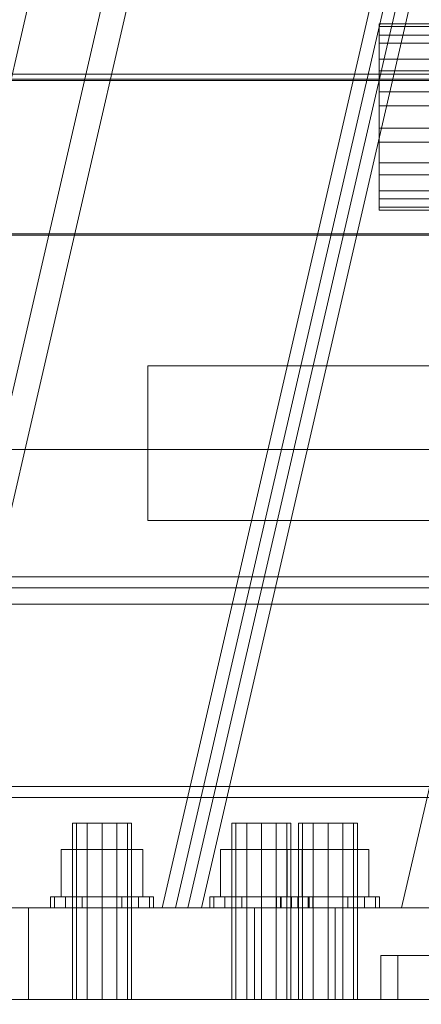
# Model space of a CAD drawing. Header units: millimetres. Extents: x -4738 to 65662, y -68080 to 6847.
# Tile 87 of 256: x -598 to -489, y -36001 to -35734. Entities that reach past the tile are written whole.
import ezdxf

# ---------------------------------------------------------------- set-up
doc = ezdxf.new("R2010")
doc.units = ezdxf.units.MM
for name, color, linetype, lineweight in [('COTAS_O', 1, 'Continuous', 0), ('COTAS_P', 1, 'Continuous', 0), ('frontal_C01', 7, 'Continuous', 0), ('frontal_C02', 7, 'Continuous', 0), ('frontal_C03', 7, 'Continuous', 0), ('frontal_C04', 7, 'Continuous', 0), ('frontal_secador', 7, 'Continuous', 0)]:
    doc.layers.add(name, color=color, linetype=linetype, lineweight=lineweight)
doc.dimstyles.new('R19_100', dxfattribs={"dimtxt": 250, "dimasz": 150, "dimexe": 150, "dimexo": 80, "dimgap": 100, "dimtad": 1, "dimtih": 1, "dimtoh": 1, "dimdsep": 46, "dimcen": 0.09, "dimadec": 0, "dimazin": 0, "dimtfac": 1, "dimtdec": 4, "dimtofl": 0, "dimtmove": 0, "dimatfit": 3, "dimfxl": 1, "dimtolj": 1, "dimtzin": 0, "dimarcsym": 0})

# ---------------------------------------------------------------- blocks, each defined once
blk = doc.blocks.new('DIM_R31_46')
at = {"layer": 'COTAS_P'}
for p, q in [((-4100, -35030), (-4219.91, -35921.98)), ((140, -35600), (20.09, -36491.98)), ((-4219.91, -35921.98), (-4065.25, -35897.36)), ((20.09, -36491.98), (-4219.91, -35921.98)), ((-4219.91, -35921.98), (-4077.24, -35986.56)), ((20.09, -36491.98), (-122.58, -36427.39)), ((20.09, -36491.98), (-134.57, -36516.59))]:
    blk.add_line(p, q, dxfattribs=at)
blk.add_text('4278.14 P', height=250, rotation=172.3434, dxfattribs=at).set_placement((-2113.24, -36306.08))
blk = doc.blocks.new('DIM_R31_50')
at = {"layer": 'COTAS_O'}
for p, q in [((-1850, -34900), (-1850, -35600)), ((-150, -34900), (-150, -35600)), ((-1850, -35600), (-1700, -35555)), ((-150, -35600), (-300, -35555)), ((-150, -35600), (-1850, -35600)), ((-1850, -35600), (-1700, -35645)), ((-150, -35600), (-300, -35645))]:
    blk.add_line(p, q, dxfattribs=at)
blk.add_text('1700 O', height=250, rotation=180, dxfattribs=at).set_placement((-1000, -35700))
blk = doc.blocks.new('DIM_R31_54')
at = {"layer": 'COTAS_O'}
for p, q in [((-1480, -35300), (-1330, -35255)), ((490, -35300), (340, -35255)), ((-1480, -36000), (-1480, -35300)), ((-1480, -35300), (490, -35300)), ((-1480, -35300), (-1330, -35345)), ((490, -35300), (340, -35345)), ((490, -36000), (490, -35300))]:
    blk.add_line(p, q, dxfattribs=at)
blk.add_text('1970 O', height=250, dxfattribs=at).set_placement((-495, -35200))
blk = doc.blocks.new('DIM_R31_56')
at = {"layer": 'COTAS_O'}
for p, q in [((-1400, -35300), (-1250, -35255)), ((1400, -35300), (1250, -35255)), ((-1400, -36000), (-1400, -35300)), ((-1400, -35300), (1400, -35300)), ((-1400, -35300), (-1250, -35345)), ((1400, -35300), (1250, -35345)), ((1400, -36000), (1400, -35300))]:
    blk.add_line(p, q, dxfattribs=at)
blk.add_text('2800 O', height=250, dxfattribs=at).set_placement((0, -35200))

msp = doc.modelspace()

# ---------------------------------------------------------------- linework, layer by layer
at = {"layer": 'frontal_C01'}
for p, q in [((-631.981, -35975), (-470, -35273.382)), ((-624.981, -35975), (-463, -35273.382)), ((-558.981, -35975), (-397, -35273.382)), ((-551.981, -35975), (-390, -35273.382)), ((-500, -35737.775), (-500, -35734.682)), ((-500, -35734.682), (-500, -35735.444)), ((-350, -35734.682), (-500, -35734.682)), ((-500, -35735.444), (-500, -35739.945)), ((-350, -35735.444), (-500, -35735.444)), ((-500, -35744.251), (-500, -35737.775)), ((-350, -35737.775), (-500, -35737.775)), ((-500, -35739.945), (-500, -35747.498)), ((-350, -35739.945), (-500, -35739.945)), ((-500, -35753.125), (-500, -35744.251)), ((-350, -35744.251), (-500, -35744.251)), ((-500, -35747.498), (-500, -35756.955)), ((-350, -35747.498), (-500, -35747.498)), ((-690.428, -35748.382), (690.428, -35748.382)), ((-500, -35763.045), (-500, -35753.125)), ((-500, -35753.125), (-350, -35753.125)), ((-500, -35756.955), (-500, -35766.875)), ((-350, -35756.955), (-500, -35756.955)), ((-500, -35772.502), (-500, -35763.045)), ((-350, -35763.045), (-500, -35763.045)), ((-500, -35766.875), (-500, -35775.749)), ((-350, -35766.875), (-500, -35766.875)), ((-500, -35780.055), (-500, -35772.502)), ((-350, -35772.502), (-500, -35772.502)), ((-500, -35775.749), (-500, -35782.225)), ((-350, -35775.749), (-500, -35775.749)), ((-500, -35784.556), (-500, -35780.055)), ((-350, -35780.055), (-500, -35780.055)), ((-500, -35782.225), (-500, -35785.318)), ((-350, -35782.225), (-500, -35782.225)), ((-500, -35785.318), (-500, -35784.556)), ((-350, -35784.556), (-500, -35784.556)), ((-350, -35785.318), (-500, -35785.318)), ((-562.825, -35827.709), (562.825, -35827.709)), ((-562.825, -35869.709), (-562.825, -35827.709)), ((-562.825, -35869.709), (562.825, -35869.709)), ((-493.889, -35975), (-470, -35871.525)), ((-538.909, -35952), (-539.981, -35952)), ((-539.981, -36000), (-539.981, -35952)), ((-535.981, -35952), (-538.909, -35952)), ((-538.909, -36000), (-538.909, -35952)), ((-531.981, -35952), (-535.981, -35952)), ((-535.981, -36000), (-535.981, -35952)), ((-531.981, -35952), (-527.981, -35952)), ((-531.981, -35952), (-531.981, -36000)), ((-527.981, -35952), (-525.053, -35952)), ((-527.981, -36000), (-527.981, -35952)), ((-525.053, -35952), (-523.981, -35952)), ((-525.053, -36000), (-525.053, -35952)), ((-523.981, -36000), (-523.981, -35952)), ((-520.817, -35952), (-521.889, -35952)), ((-521.889, -36000), (-521.889, -35952)), ((-517.889, -35952), (-520.817, -35952)), ((-520.817, -36000), (-520.817, -35952)), ((-513.889, -35952), (-517.889, -35952)), ((-517.889, -36000), (-517.889, -35952)), ((-513.889, -35952), (-509.889, -35952)), ((-513.889, -35952), (-513.889, -36000)), ((-509.889, -35952), (-506.961, -35952)), ((-509.889, -36000), (-509.889, -35952)), ((-506.961, -35952), (-505.889, -35952)), ((-506.961, -36000), (-506.961, -35952)), ((-505.889, -36000), (-505.889, -35952)), ((-531.981, -35959.2), (-543.066, -35959.2)), ((-543.066, -35972), (-543.066, -35959.2)), ((-531.981, -35959.2), (-520.896, -35959.2)), ((-531.981, -35959.2), (-531.981, -35972)), ((-513.889, -35959.2), (-524.974, -35959.2)), ((-524.974, -35972), (-524.974, -35959.2)), ((-520.896, -35972), (-520.896, -35959.2)), ((-513.889, -35959.2), (-502.804, -35959.2)), ((-513.889, -35959.2), (-513.889, -35972)), ((-502.804, -35972), (-502.804, -35959.2)), ((-544.916, -35972), (-545.981, -35972)), ((-545.981, -35975), (-545.981, -35972)), ((-541.881, -35972), (-544.916, -35972)), ((-544.916, -35975), (-544.916, -35972)), ((-543.066, -35972), (-531.981, -35972)), ((-537.339, -35972), (-541.881, -35972)), ((-541.881, -35975), (-541.881, -35972)), ((-531.981, -35972), (-537.339, -35972)), ((-537.339, -35975), (-537.339, -35972)), ((-531.981, -35972), (-526.624, -35972)), ((-531.981, -35972), (-531.981, -35975)), ((-531.981, -35972), (-520.896, -35972)), ((-526.823, -35972), (-527.889, -35972)), ((-527.889, -35975), (-527.889, -35972)), ((-523.789, -35972), (-526.823, -35972)), ((-526.823, -35975), (-526.823, -35972)), ((-526.624, -35972), (-522.082, -35972)), ((-526.624, -35975), (-526.624, -35972)), ((-524.974, -35972), (-513.889, -35972)), ((-519.247, -35972), (-523.789, -35972)), ((-523.789, -35975), (-523.789, -35972)), ((-522.082, -35972), (-519.047, -35972)), ((-522.082, -35975), (-522.082, -35972)), ((-513.889, -35972), (-519.247, -35972)), ((-519.247, -35975), (-519.247, -35972)), ((-519.047, -35972), (-517.981, -35972)), ((-519.047, -35975), (-519.047, -35972)), ((-517.981, -35975), (-517.981, -35972)), ((-513.889, -35972), (-508.531, -35972)), ((-513.889, -35972), (-513.889, -35975)), ((-513.889, -35972), (-502.804, -35972)), ((-508.531, -35972), (-503.99, -35972)), ((-508.531, -35975), (-508.531, -35972)), ((-503.99, -35972), (-500.955, -35972)), ((-503.99, -35975), (-503.99, -35972)), ((-500.955, -35972), (-499.889, -35972)), ((-500.955, -35975), (-500.955, -35972)), ((-499.889, -35975), (-499.889, -35972)), ((-671.981, -35975), (-511.981, -35975)), ((-624.981, -35975), (-558.981, -35975)), ((-558.981, -35975), (-551.981, -35975)), ((-544.916, -35975), (-545.981, -35975)), ((-541.881, -35975), (-544.916, -35975)), ((-537.339, -35975), (-541.881, -35975)), ((-537.339, -35975), (-531.981, -35975)), ((-533.889, -35975), (-373.889, -35975)), ((-533.889, -36000), (-533.889, -35975)), ((-531.981, -35975), (-526.624, -35975)), ((-526.823, -35975), (-527.889, -35975)), ((-523.789, -35975), (-526.823, -35975)), ((-526.624, -35975), (-522.082, -35975)), ((-519.247, -35975), (-523.789, -35975)), ((-522.082, -35975), (-519.047, -35975)), ((-519.247, -35975), (-513.889, -35975)), ((-519.047, -35975), (-517.981, -35975)), ((-513.889, -35975), (-508.531, -35975)), ((-511.981, -36000), (-511.981, -35975)), ((-508.531, -35975), (-503.99, -35975)), ((-503.99, -35975), (-500.955, -35975)), ((-500.955, -35975), (-499.889, -35975)), ((-493.889, -35975), (-486.889, -35975)), ((-671.981, -36000), (-511.981, -36000)), ((-538.909, -36000), (-539.981, -36000)), ((-535.981, -36000), (-538.909, -36000)), ((-535.981, -36000), (-531.981, -36000)), ((-533.889, -36000), (-373.889, -36000)), ((-531.981, -36000), (-527.981, -36000)), ((-527.981, -36000), (-525.053, -36000)), ((-525.053, -36000), (-523.981, -36000)), ((-520.817, -36000), (-521.889, -36000)), ((-517.889, -36000), (-520.817, -36000)), ((-517.889, -36000), (-513.889, -36000)), ((-513.889, -36000), (-509.889, -36000)), ((-509.889, -36000), (-506.961, -36000)), ((-506.961, -36000), (-505.889, -36000))]:
    msp.add_line(p, q, dxfattribs=at)
at = {"layer": 'frontal_C02'}
for p, q in [((-651.964, -35975), (-390, -34840.309)), ((-555.286, -35975), (-470, -35605.585)), ((-548.286, -35975), (-463, -35605.585)), ((-644.81, -35749.756), (644.81, -35749.756)), ((-644.81, -35791.756), (644.81, -35791.756)), ((-582.214, -35952), (-583.286, -35952)), ((-583.286, -36000), (-583.286, -35952)), ((-579.286, -35952), (-582.214, -35952)), ((-582.214, -36000), (-582.214, -35952)), ((-575.286, -35952), (-579.286, -35952)), ((-579.286, -36000), (-579.286, -35952)), ((-575.286, -35952), (-571.286, -35952)), ((-575.286, -35952), (-575.286, -36000)), ((-571.286, -35952), (-568.358, -35952)), ((-571.286, -36000), (-571.286, -35952)), ((-568.358, -35952), (-567.286, -35952)), ((-568.358, -36000), (-568.358, -35952)), ((-567.286, -36000), (-567.286, -35952)), ((-575.286, -35959.2), (-586.371, -35959.2)), ((-586.371, -35972), (-586.371, -35959.2)), ((-575.286, -35959.2), (-564.201, -35959.2)), ((-575.286, -35959.2), (-575.286, -35972)), ((-564.201, -35972), (-564.201, -35959.2)), ((-588.221, -35972), (-589.286, -35972)), ((-589.286, -35975), (-589.286, -35972)), ((-585.186, -35972), (-588.221, -35972)), ((-588.221, -35975), (-588.221, -35972)), ((-586.371, -35972), (-575.286, -35972)), ((-580.644, -35972), (-585.186, -35972)), ((-585.186, -35975), (-585.186, -35972)), ((-575.286, -35972), (-580.644, -35972)), ((-580.644, -35975), (-580.644, -35972)), ((-575.286, -35972), (-569.929, -35972)), ((-575.286, -35972), (-575.286, -35975)), ((-575.286, -35972), (-564.201, -35972)), ((-569.929, -35972), (-565.387, -35972)), ((-569.929, -35975), (-569.929, -35972)), ((-565.387, -35972), (-562.352, -35972)), ((-565.387, -35975), (-565.387, -35972)), ((-562.352, -35972), (-561.286, -35972)), ((-562.352, -35975), (-562.352, -35972)), ((-561.286, -35975), (-561.286, -35972)), ((-595.286, -35975), (-435.286, -35975)), ((-595.286, -36000), (-595.286, -35975)), ((-588.221, -35975), (-589.286, -35975)), ((-585.186, -35975), (-588.221, -35975)), ((-580.644, -35975), (-585.186, -35975)), ((-580.644, -35975), (-575.286, -35975)), ((-575.286, -35975), (-569.929, -35975)), ((-569.929, -35975), (-565.387, -35975)), ((-565.387, -35975), (-562.352, -35975)), ((-562.352, -35975), (-561.286, -35975)), ((-555.286, -35975), (-548.286, -35975)), ((-548.286, -35975), (-482.286, -35975)), ((-595.286, -36000), (-435.286, -36000)), ((-582.214, -36000), (-583.286, -36000)), ((-579.286, -36000), (-582.214, -36000)), ((-579.286, -36000), (-575.286, -36000)), ((-575.286, -36000), (-571.286, -36000)), ((-571.286, -36000), (-568.358, -36000)), ((-568.358, -36000), (-567.286, -36000))]:
    msp.add_line(p, q, dxfattribs=at)
at = {"layer": 'frontal_C03'}
for p, q in [((-1678.13, -35750.091), (1678.13, -35750.091)), ((-1678.13, -35792.091), (1678.13, -35792.091)), ((-1572.608, -35850.423), (1572.608, -35850.423)), ((-1572.608, -35892.423), (1572.608, -35892.423))]:
    msp.add_line(p, q, dxfattribs=at)
at = {"layer": 'frontal_C04'}
for p, q in [((-499.5, -35988), (-430.5, -35988)), ((-499.5, -36000), (-499.5, -35988)), ((-494.935, -35988), (-425.935, -35988)), ((-494.935, -36000), (-494.935, -35988)), ((-499.5, -36000), (-430.5, -36000)), ((-494.935, -36000), (-425.935, -36000))]:
    msp.add_line(p, q, dxfattribs=at)
at = {"layer": 'frontal_secador'}
for p, q in [((-1265, -35885), (1265, -35885)), ((-1265, -35888), (1265, -35888)), ((-1265, -35942), (1265, -35942)), ((-1265, -35945), (1265, -35945)), ((-1400, -36000), (1400, -36000))]:
    msp.add_line(p, q, dxfattribs=at)

# ---------------------------------------------------------------- dimensions: what is measured, and where the dimension line sits
at = {"layer": 'COTAS_O'}
for p1, p2, picture, middle in [((-150, -34900), (-1850, -34900), 'DIM_R31_50', (-1000, -35600)), ((-1480, -36000), (490, -36000), 'DIM_R31_54', (-495, -35300)), ((-1400, -36000), (1400, -36000), 'DIM_R31_56', (0, -35300))]:
    dim = msp.add_aligned_dim(p1=p1, p2=p2, distance=700, text='<> O', dimstyle='R19_100', dxfattribs=at)
    dim.commit()
    dim.dimension.update_dxf_attribs({"geometry": picture, "text_midpoint": middle})
at = {"layer": 'COTAS_P'}
dim = msp.add_aligned_dim(p1=(140, -35600), p2=(-4100, -35030), distance=900, text='<> P', dimstyle='R19_100', dxfattribs=at)
dim.commit()
dim.dimension.update_dxf_attribs({"geometry": 'DIM_R31_46', "text_midpoint": (-2099.912, -36206.976)})

doc.saveas('drawing.dxf')
